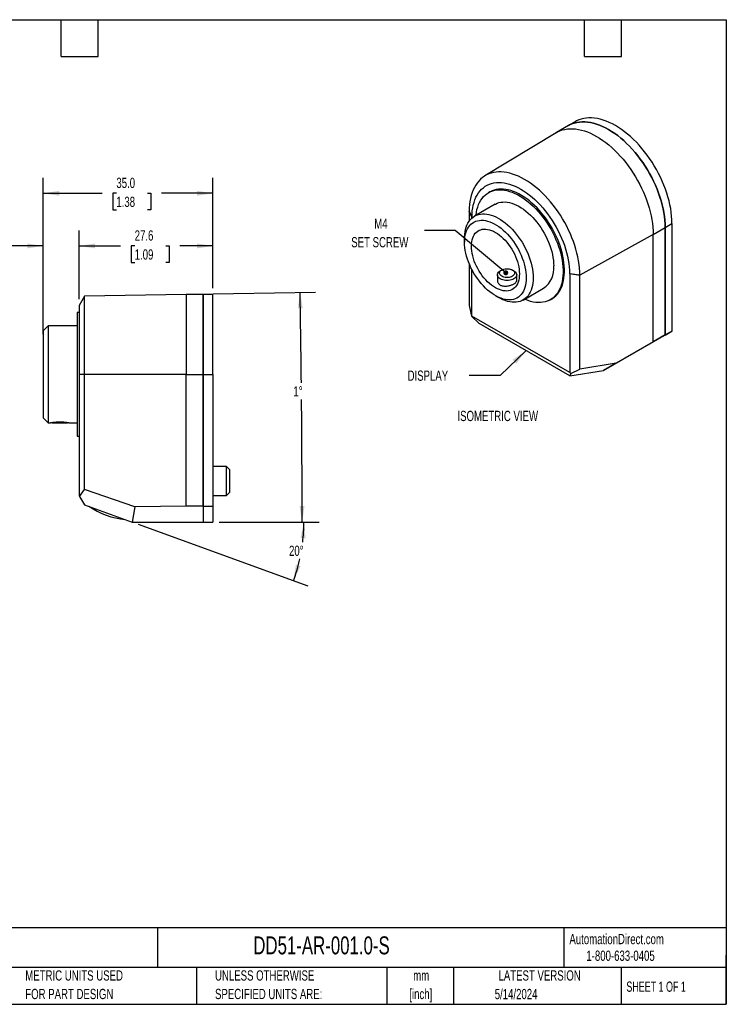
# Model space of a CAD drawing. Header units: millimetres. Extents: x 6 to 273, y 6 to 210.
# Tile 2 of 2: x 127 to 273, y 6 to 210. Entities that reach past the tile are written whole.
import ezdxf

# ---------------------------------------------------------------- set-up
doc = ezdxf.new("R2010")
doc.units = ezdxf.units.MM
doc.layers.add('DIMENSIONS', color=140, linetype='Continuous', lineweight=25)
doc.layers.add('TEXT', color=140, linetype='Continuous', lineweight=25)
doc.styles.add('SLDTEXTSTYLE0', font='TXT', dxfattribs={"width": 0.7})
doc.styles.add('SLDTEXTSTYLE1', font='TXT', dxfattribs={"width": 0.65})
doc.dimstyles.new('SLDDIMSTYLE0', dxfattribs={"dimtxt": 2.158008, "dimasz": 3.302, "dimexe": 0, "dimexo": 0.0625, "dimgap": 0.539502, "dimtad": 0, "dimtih": 1, "dimtoh": 1, "dimrnd": 1e-09, "dimzin": 4, "dimdsep": 46, "dimtxsty": 'SLDTEXTSTYLE0', "dimsah": 1, "dimcen": 0.09, "dimadec": 0, "dimazin": 1, "dimtfac": 1, "dimtofl": 0, "dimtmove": 0, "dimatfit": 3, "dimfxl": 0, "dimfrac": 2, "dimtolj": 1, "dimtzin": 12, "dimarcsym": 0})
doc.dimstyles.new('SLDDIMSTYLE3', dxfattribs={"dimtxt": 2.158008, "dimasz": 3.302, "dimexe": 0, "dimexo": 0.0625, "dimgap": 0.539502, "dimtad": 0, "dimtih": 1, "dimtoh": 1, "dimrnd": 1e-09, "dimzin": 12, "dimdsep": 46, "dimtxsty": 'SLDTEXTSTYLE0', "dimsah": 1, "dimcen": 0.09, "dimadec": 0, "dimazin": 3, "dimtfac": 1, "dimtofl": 0, "dimtmove": 0, "dimatfit": 3, "dimfxl": 0, "dimfrac": 2, "dimtolj": 1, "dimtzin": 12, "dimarcsym": 0})
doc.dimstyles.new('SLDDIMSTYLE4', dxfattribs={"dimtxt": 2.158008, "dimasz": 3.302, "dimexe": 0, "dimexo": 0.0625, "dimgap": 0.539502, "dimtad": 0, "dimtih": 1, "dimtoh": 1, "dimrnd": 1e-09, "dimzin": 12, "dimdsep": 46, "dimtxsty": 'SLDTEXTSTYLE0', "dimsah": 1, "dimcen": 0.09, "dimadec": 0, "dimazin": 3, "dimtfac": 1, "dimtmove": 0, "dimatfit": 0, "dimfxl": 0, "dimfrac": 2, "dimtolj": 1, "dimtzin": 12, "dimarcsym": 0})
doc.dimstyles.new('SLDDIMSTYLE5', dxfattribs={"dimtxt": 2.158008, "dimasz": 3.302, "dimexe": 0, "dimexo": 0.0625, "dimgap": 0.539502, "dimtad": 0, "dimtih": 1, "dimtoh": 1, "dimdec": 4, "dimzin": 12, "dimdsep": 46, "dimtxsty": 'SLDTEXTSTYLE0', "dimsah": 1, "dimcen": 0.09, "dimadec": 0, "dimazin": 3, "dimtfac": 1, "dimtdec": 0, "dimtofl": 0, "dimtmove": 0, "dimatfit": 3, "dimfxl": 0, "dimfrac": 2, "dimtolj": 1, "dimtzin": 12, "dimarcsym": 0})
doc.dimstyles.new('SLDDIMSTYLE6', dxfattribs={"dimtxt": 0.18, "dimasz": 1.016, "dimexe": 0, "dimexo": 0.0625, "dimgap": 0, "dimtad": 0, "dimtih": 1, "dimtoh": 1, "dimdec": 0, "dimrnd": 1e-09, "dimzin": 0, "dimdsep": 46, "dimtxsty": 'Standard', "dimblk1": 'DOT', "dimblk2": 'DOT', "dimsah": 1, "dimcen": 0.09, "dimadec": 0, "dimazin": 0, "dimtfac": 1.016, "dimtdec": 0, "dimtofl": 0, "dimtmove": 0, "dimatfit": 3, "dimldrblk": 'DOT', "dimfxl": 0, "dimfrac": 2, "dimtolj": 1, "dimtzin": 0, "dimarcsym": 0})
doc.dimstyles.new('SLDDIMSTYLE7', dxfattribs={"dimtxt": 0.18, "dimasz": 3.302, "dimexe": 0, "dimexo": 0.0625, "dimgap": 0, "dimtad": 0, "dimtih": 1, "dimtoh": 1, "dimdec": 0, "dimrnd": 1e-09, "dimzin": 0, "dimdsep": 46, "dimtxsty": 'Standard', "dimsah": 1, "dimcen": 0.09, "dimadec": 0, "dimazin": 0, "dimtfac": 3.302, "dimtdec": 0, "dimtofl": 0, "dimtmove": 0, "dimatfit": 3, "dimfxl": 0, "dimfrac": 2, "dimtolj": 1, "dimtzin": 0, "dimarcsym": 0})

# ---------------------------------------------------------------- blocks, each defined once
blk = doc.blocks.new('_D_7')
at = {"layer": 'DIMENSIONS'}
for p, q in [((168.45, 105.86), (189.1, 105.86)), ((151.77, 105.42), (186.77, 92.68))]:
    blk.add_line(p, q, dxfattribs=at)
for start, end in [(353.2664, 0), (340, 347.6265)]:
    blk.add_arc((150.58, 105.86), 35.35, start, end, dxfattribs=at)
for points in [[(185.92, 105.86), (185.26, 102.58), (186.28, 102.53)], [(183.79, 93.77), (185.26, 96.77), (184.29, 97.07)]]:
    blk.add_solid(points, dxfattribs=at)
at = {"layer": 'DIMENSIONS', "insert": (182.87, 101.01), "char_height": 2.117, "attachment_point": 1, "style": 'SLDTEXTSTYLE0'}
blk.add_mtext('20°', dxfattribs=at)
blk = doc.blocks.new('_D_8')
at = {"layer": 'DIMENSIONS'}
for p, q in [((162.95, 152.88), (188.33, 153.32)), ((168.45, 105.86), (188.74, 105.86))]:
    blk.add_line(p, q, dxfattribs=at)
for start, end in [(0.60644, 1), (0, 0.53409)]:
    blk.add_arc((-2530.94, 105.86), 2716.51, start, end, dxfattribs=at)
for points in [[(185.15, 153.26), (184.7, 149.95), (185.72, 149.97)], [(185.57, 105.86), (186.07, 109.16), (185.06, 109.16)]]:
    blk.add_solid(points, dxfattribs=at)
at = {"layer": 'DIMENSIONS', "insert": (183.77, 133.91), "char_height": 2.117, "attachment_point": 1, "style": 'SLDTEXTSTYLE0'}
blk.add_mtext('1°', dxfattribs=at)
blk = doc.blocks.new('_D_9')
at = {"layer": 'DIMENSIONS'}
for p, q in [((139.58, 151.85), (139.58, 166.03)), ((167.18, 154.13), (167.18, 166.03)), ((139.58, 162.86), (148.12, 162.86)), ((151.04, 162.86), (150.32, 162.86)), ((150.32, 162.86), (150.32, 159.43)), ((157.45, 162.86), (158.18, 162.86)), ((158.18, 162.86), (158.18, 159.43)), ((167.18, 162.86), (160.38, 162.86)), ((150.32, 159.43), (151.04, 159.43)), ((158.18, 159.43), (157.45, 159.43))]:
    blk.add_line(p, q, dxfattribs=at)
for points in [[(139.58, 162.86), (142.89, 162.35), (142.89, 163.36)], [(167.18, 162.86), (163.88, 163.36), (163.88, 162.35)]]:
    blk.add_solid(points, dxfattribs=at)
at = {"layer": 'DIMENSIONS', "char_height": 2.117, "attachment_point": 1, "style": 'SLDTEXTSTYLE0'}
for s, insert in [('27.6', (151.04, 166.07)), ('1.09', (151.04, 162.15))]:
    blk.add_mtext(s, dxfattribs=dict(at, insert=insert))
blk = doc.blocks.new('_D_10')
at = {"layer": 'DIMENSIONS'}
for p, q in [((132.18, 144.63), (132.18, 166.03)), ((139.58, 151.85), (139.58, 166.03)), ((116.35, 162.86), (115.63, 162.86)), ((115.63, 162.86), (115.63, 159.43)), ((122.77, 162.86), (123.49, 162.86)), ((123.49, 162.86), (123.49, 159.43)), ((132.18, 162.86), (125.69, 162.86)), ((139.58, 162.86), (145.93, 162.86)), ((115.63, 159.43), (116.35, 159.43)), ((123.49, 159.43), (122.77, 159.43))]:
    blk.add_line(p, q, dxfattribs=at)
for points in [[(132.18, 162.86), (128.88, 163.36), (128.88, 162.35)], [(139.58, 162.86), (142.89, 162.35), (142.89, 163.36)]]:
    blk.add_solid(points, dxfattribs=at)
at = {"layer": 'DIMENSIONS', "char_height": 2.117, "attachment_point": 1, "style": 'SLDTEXTSTYLE0'}
for s, insert in [('7.4', (117.25, 166.07)), ('0.29', (116.35, 162.15))]:
    blk.add_mtext(s, dxfattribs=dict(at, insert=insert))
blk = doc.blocks.new('_D_11')
at = {"layer": 'DIMENSIONS'}
for p, q in [((132.18, 146.63), (132.18, 176.89)), ((167.18, 154.13), (167.18, 176.89)), ((132.18, 173.72), (144.34, 173.72)), ((147.26, 173.72), (146.53, 173.72)), ((146.53, 173.72), (146.53, 170.29)), ((153.67, 173.72), (154.4, 173.72)), ((154.4, 173.72), (154.4, 170.29)), ((167.18, 173.72), (156.6, 173.72)), ((146.53, 170.29), (147.26, 170.29)), ((154.4, 170.29), (153.67, 170.29))]:
    blk.add_line(p, q, dxfattribs=at)
for points in [[(132.18, 173.72), (135.49, 173.21), (135.49, 174.23)], [(167.18, 173.72), (163.88, 174.23), (163.88, 173.21)]]:
    blk.add_solid(points, dxfattribs=at)
at = {"layer": 'DIMENSIONS', "char_height": 2.117, "attachment_point": 1, "style": 'SLDTEXTSTYLE0'}
for s, insert in [('35.0', (147.26, 176.93)), ('1.38', (147.26, 173.02))]:
    blk.add_mtext(s, dxfattribs=dict(at, insert=insert))
blk = doc.blocks.new('_Dot')
at = {"color": 0, "linetype": 'ByBlock', "lineweight": -2}
blk.add_line((-0.5, 0), (-1, 0), dxfattribs=at)
at = {"color": 0, "linetype": 'ByBlock', "const_width": 0.5}
blk.add_lwpolyline([(-0.25, 0, 1), (0.25, 0, 1)], format="xyb", close=True, dxfattribs=at)

msp = doc.modelspace()

# ---------------------------------------------------------------- linework, layer by layer
for p, q in [((240.51993, 187.70573), (238.04506, 186.27702)), ((241.93415, 188.52214), (240.51993, 187.70573)), ((237.94384, 186.21714), (223.28012, 177.32873)), ((237.94384, 186.21714), (238.04506, 186.27702)), ((224.29285, 174.00803), (224.01, 173.84475)), ((225.38489, 171.46311), (221.14225, 169.01389)), ((220.03708, 169.9925), (220.60648, 168.76574)), ((220.55377, 168.79617), (220.03708, 169.9925)), ((220.03708, 169.9925), (220.03708, 167.99799)), ((220.55377, 168.58272), (220.55377, 168.79617)), ((220.60648, 168.76574), (220.55377, 168.79617)), ((257.96165, 165.24368), (260.43652, 166.6724)), ((260.43652, 166.68056), (261.85074, 167.49697)), ((260.43652, 166.68056), (260.43652, 144.47065)), ((260.4436, 166.67648), (260.43652, 166.6724)), ((260.4436, 144.49106), (260.4436, 166.67648)), ((261.85074, 167.49697), (261.85074, 145.28706)), ((257.96165, 165.24368), (242.85322, 156.82103)), ((257.96165, 143.05827), (257.96165, 165.24368)), ((219.07078, 164.43544), (219.07078, 163.61903)), ((220.03708, 159.16821), (220.03708, 150.58472)), ((220.55377, 148.39511), (220.55377, 158.04728)), ((225.8389, 156.89968), (225.8389, 155.69031)), ((226.72821, 157.89136), (226.42446, 157.71596)), ((229.25335, 157.71596), (228.94959, 157.89136)), ((229.8389, 155.696), (229.8389, 156.89968)), ((240.72817, 157.14974), (242.85322, 156.82103)), ((240.78089, 157.1193), (240.72817, 157.14974)), ((240.78089, 157.1193), (240.78089, 136.71824)), ((242.85322, 156.82103), (240.78089, 157.1193)), ((242.85321, 137.41324), (242.85322, 156.82103)), ((140.68437, 152.48876), (139.58436, 150.5835)), ((161.68436, 152.85532), (140.68437, 152.48876)), ((140.68437, 136.34532), (140.68437, 152.48876)), ((165.18436, 152.85532), (161.68436, 152.85532)), ((161.68436, 152.85532), (161.68436, 136.34532)), ((167.18436, 152.85532), (165.18436, 152.85532)), ((165.18436, 152.85532), (165.18436, 136.35532)), ((165.18436, 136.34532), (165.18436, 152.85532)), ((167.18436, 136.35532), (167.18436, 152.85532)), ((225.4337, 152.59692), (226.1407, 152.18865)), ((231.14144, 151.69291), (235.38408, 154.14213)), ((139.58436, 150.5835), (139.58436, 136.34532)), ((220.03708, 150.58472), (220.50418, 148.36062)), ((236.75897, 151.7605), (237.04181, 151.92378)), ((139.58436, 149.10532), (139.18436, 149.10532)), ((139.18436, 149.10532), (139.18436, 123.60532)), ((220.50418, 148.36062), (220.55377, 148.39511)), ((222.11134, 146.83828), (220.50418, 148.36062)), ((240.78089, 136.71824), (220.55377, 148.39511)), ((133.18436, 146.35532), (132.18436, 145.35532)), ((139.18436, 146.35532), (133.18436, 146.35532)), ((133.18436, 146.35532), (133.18436, 136.35532)), ((240.77896, 136.06169), (222.11134, 146.83828)), ((132.18436, 145.35532), (132.18436, 136.35532)), ((260.4436, 144.49106), (257.96165, 143.05827)), ((260.43652, 144.47065), (258.10307, 143.12314)), ((261.85074, 145.28706), (259.51729, 143.93955)), ((260.43652, 144.47065), (261.85074, 145.28706)), ((247.75875, 137.16782), (258.08893, 143.1313)), ((257.96165, 143.05827), (250.32482, 138.6496)), ((258.10307, 143.12314), (258.08893, 143.1313)), ((258.10307, 143.12314), (259.51729, 143.93955)), ((250.32482, 138.6496), (242.85321, 137.41324)), ((250.32482, 138.6496), (247.73404, 137.15355)), ((132.18436, 136.35532), (132.18436, 127.35532)), ((133.18436, 136.35532), (133.18436, 126.35532)), ((139.58436, 136.34532), (139.58436, 111.36057)), ((140.68437, 136.34532), (139.58436, 136.34532)), ((140.68436, 112.57702), (140.68437, 136.34532)), ((161.68436, 136.34532), (140.68437, 136.34532)), ((161.68436, 136.34532), (165.18436, 136.34532)), ((161.68436, 109.17532), (161.68436, 136.34532)), ((165.18436, 136.35532), (165.18436, 109.15532)), ((165.18436, 136.35532), (167.18436, 136.35532)), ((165.19436, 136.34532), (165.18436, 136.34532)), ((165.19436, 109.17532), (165.19436, 136.34532)), ((167.18436, 136.35532), (167.18436, 109.15532)), ((240.77896, 136.06169), (247.73404, 137.15355)), ((240.97976, 136.54032), (240.77896, 136.06169)), ((240.78089, 136.71824), (240.97976, 136.54032)), ((240.97976, 136.54032), (242.85321, 137.41324)), ((247.73404, 137.15355), (247.75875, 137.16782)), ((132.18436, 127.35532), (133.18436, 126.35532)), ((133.18436, 126.35532), (133.58927, 126.35532)), ((133.94795, 126.42123), (134.01386, 126.35532)), ((134.01386, 126.35532), (137.15486, 126.35532)), ((137.15486, 126.35532), (137.22084, 126.4213)), ((137.57723, 126.35532), (139.18436, 126.35532)), ((139.18436, 123.60532), (139.58436, 123.60532)), ((169.98436, 117.35532), (167.18436, 117.35532)), ((170.68436, 116.65532), (169.98436, 117.35532)), ((169.98436, 114.35532), (169.98436, 117.35532)), ((170.68436, 114.35532), (170.68436, 116.65532)), ((169.98436, 111.35532), (169.98436, 114.35532)), ((170.68436, 112.05532), (170.68436, 114.35532)), ((139.68993, 111.17773), (140.68436, 112.57702)), ((151.06954, 108.99003), (140.68436, 112.57702)), ((169.98436, 111.35532), (170.68436, 112.05532)), ((139.58436, 111.36057), (139.68993, 111.17773)), ((139.68993, 111.17773), (140.68436, 109.45532)), ((167.18436, 111.35532), (169.98436, 111.35532)), ((140.68436, 109.45532), (150.52033, 105.87532)), ((151.06954, 108.99003), (150.52033, 105.87532)), ((161.68436, 109.17532), (151.06954, 108.99003)), ((165.19436, 109.17532), (161.68436, 109.17532)), ((165.18436, 109.15532), (165.18436, 105.85532)), ((165.18436, 109.15532), (167.18436, 109.15532)), ((167.18436, 109.15532), (167.18436, 105.85532)), ((150.52033, 105.87532), (150.57528, 105.85532)), ((150.57528, 105.85532), (165.18436, 105.85532)), ((165.18436, 105.85532), (167.18436, 105.85532))]:
    msp.add_line(p, q)
at = {"flags": 128}
for points in [[(261.85074, 167.49697), (261.83363, 168.23626), (261.78234, 168.99313), (261.69704, 169.76537), (261.57796, 170.55072), (261.42547, 171.34686), (261.23999, 172.15147), (261.02209, 172.96218), (260.7724, 173.77662), (260.49164, 174.59239), (260.18065, 175.40711), (259.84034, 176.21838), (259.4717, 177.02382), (259.07582, 177.82108), (258.65386, 178.60781), (258.20705, 179.38171), (257.7367, 180.1405), (257.2442, 180.88197), (256.73099, 181.60393), (256.19858, 182.30426), (255.64852, 182.98092), (255.08243, 183.63192), (254.50197, 184.25535), (253.90885, 184.84938), (253.3048, 185.41227), (252.69159, 185.94237), (252.07103, 186.43811), (251.44493, 186.89806), (250.81513, 187.32086), (250.18348, 187.70526), (249.55182, 188.05015), (248.92202, 188.3545), (248.29592, 188.61744), (247.67536, 188.83818), (247.06215, 189.01607), (246.4581, 189.15061), (245.86498, 189.24139), (245.28452, 189.28814), (244.71843, 189.29073), (244.16837, 189.24915), (243.63596, 189.16353), (243.12275, 189.03411), (242.63025, 188.86127), (242.15991, 188.64553), (241.93415, 188.52214)], [(238.04506, 186.27702), (238.26834, 186.39913), (238.73875, 186.61518), (239.23133, 186.78829), (239.74465, 186.91795), (240.2772, 187.00379), (240.82741, 187.04554), (241.39366, 187.04309), (241.9743, 186.99645), (242.56763, 186.90575), (243.17189, 186.77125), (243.78532, 186.59336), (244.40611, 186.3726), (245.03245, 186.1096), (245.66249, 185.80515), (246.29439, 185.46014), (246.92629, 185.07558), (247.55633, 184.6526), (248.18266, 184.19244), (248.80346, 183.69645), (249.41689, 183.16609), (250.02115, 182.60292), (250.61447, 182.00859), (251.19512, 181.38483), (251.76137, 180.7335), (252.31158, 180.05648), (252.84413, 179.35579), (253.35745, 178.63346), (253.85003, 177.89162), (254.32044, 177.13245), (254.76728, 176.35817), (255.18926, 175.57107), (255.58512, 174.77344), (255.95372, 173.96764), (256.29395, 173.15602), (256.60484, 172.34097), (256.88546, 171.52489), (257.13499, 170.71016), (257.3527, 169.89918), (257.53794, 169.09433), (257.69019, 168.29797), (257.80898, 167.51244), (257.89397, 166.74004), (257.94491, 165.98305), (257.96165, 165.24368)], [(240.51993, 187.70573), (240.74569, 187.82912), (241.21604, 188.04486), (241.70854, 188.2177), (242.22175, 188.34712), (242.75416, 188.43274), (243.30422, 188.47432), (243.87031, 188.47173), (244.45076, 188.42498), (245.04389, 188.3342), (245.64794, 188.19967), (246.26115, 188.02177), (246.88171, 187.80103), (247.50781, 187.53809), (248.13761, 187.23374), (248.76926, 186.88885), (249.40092, 186.50445), (250.03072, 186.08165), (250.65682, 185.62171), (251.27738, 185.12596), (251.89059, 184.59586), (252.49464, 184.03297), (253.08776, 183.43894), (253.66822, 182.81552), (254.23431, 182.16452), (254.78436, 181.48786), (255.31678, 180.78752), (255.82999, 180.06556), (256.32249, 179.3241), (256.79283, 178.5653), (257.23964, 177.7914), (257.66161, 177.00467), (258.05749, 176.20742), (258.42613, 175.40197), (258.76644, 174.5907), (259.07743, 173.77598), (259.35818, 172.96021), (259.60788, 172.14577), (259.82578, 171.33506), (260.01125, 170.53045), (260.16375, 169.73431), (260.28283, 168.94897), (260.36813, 168.17672), (260.41941, 167.41985), (260.43652, 166.68056)], [(260.43652, 166.6724), (260.41978, 167.41176), (260.36884, 168.16876), (260.28385, 168.94115), (260.16506, 169.72668), (260.01282, 170.52304), (259.82757, 171.32789), (259.60986, 172.13887), (259.36033, 172.9536), (259.07971, 173.76969), (258.76883, 174.58474), (258.42859, 175.39635), (258.06, 176.20216), (257.66413, 176.99978), (257.24216, 177.78689), (256.79531, 178.56116), (256.3249, 179.32033), (255.83232, 180.06217), (255.319, 180.7845), (254.78645, 181.4852), (254.23625, 182.16221), (253.66999, 182.81355), (253.08935, 183.4373), (252.49602, 184.03164), (251.89176, 184.59481), (251.27833, 185.12517), (250.65754, 185.62115), (250.0312, 186.08131), (249.40116, 186.50429), (248.76926, 186.88885), (248.13737, 187.23386), (247.50732, 187.53831), (246.88099, 187.80131), (246.26019, 188.02208), (245.64676, 188.19997), (245.0425, 188.33446), (244.44918, 188.42516), (243.86854, 188.47181), (243.30228, 188.47425), (242.75207, 188.4325), (242.21953, 188.34666), (241.70621, 188.217), (241.21362, 188.04389), (240.74321, 187.82784), (240.51993, 187.70573)], [(242.85322, 156.82103), (242.83685, 157.54397), (242.78705, 158.28415), (242.70396, 159.03939), (242.58781, 159.80747), (242.43896, 160.58614), (242.25783, 161.37312), (242.04496, 162.16609), (241.80098, 162.96273), (241.5266, 163.76069), (241.22262, 164.55764), (240.88994, 165.35123), (240.52954, 166.13914), (240.14247, 166.91906), (239.72987, 167.68868), (239.29295, 168.44577), (238.83299, 169.18808), (238.35135, 169.91345), (237.84943, 170.61974), (237.32871, 171.30488), (236.79072, 171.96686), (236.23704, 172.60373), (235.66929, 173.21364), (235.08915, 173.79477), (234.4983, 174.34544), (233.8985, 174.86403), (233.29149, 175.349), (232.67906, 175.79894), (232.06301, 176.21253), (231.44515, 176.58855), (230.82728, 176.9259), (230.21123, 177.22359), (229.59881, 177.48074), (228.9918, 177.6966), (228.39199, 177.87054), (227.80115, 178.00205), (227.221, 178.09073), (226.65325, 178.13634), (226.09957, 178.13873), (225.56158, 178.0979), (225.04087, 178.01396), (224.53895, 177.88717), (224.0573, 177.7179), (223.59735, 177.50665), (223.16043, 177.25402), (222.74782, 176.96077), (222.36075, 176.62776), (222.00035, 176.25596), (221.66767, 175.84647), (221.3637, 175.40049), (221.08931, 174.91932), (220.84533, 174.40438), (220.63246, 173.85718), (220.45134, 173.27933), (220.30248, 172.67252), (220.18634, 172.03853), (220.10324, 171.37923), (220.05344, 170.69656), (220.03708, 169.9925)], [(220.60648, 168.76574), (220.62311, 169.43198), (220.67375, 170.07632), (220.75824, 170.69658), (220.87629, 171.29066), (221.02749, 171.85654), (221.21134, 172.39231), (221.42722, 172.89616), (221.67439, 173.36638), (221.95202, 173.80138), (222.25917, 174.19968), (222.59479, 174.55993), (222.95775, 174.88092), (223.34682, 175.16155), (223.76068, 175.40088), (224.19793, 175.5981), (224.6571, 175.75254), (225.13661, 175.86367), (225.63486, 175.93112), (226.15016, 175.95466), (226.68075, 175.93421), (227.22484, 175.86984), (227.78059, 175.76177), (228.34612, 175.61037), (228.91951, 175.41614), (229.49882, 175.17974), (230.08208, 174.90198), (230.66733, 174.5838), (231.25258, 174.22627), (231.83584, 173.83061), (232.41515, 173.39815), (232.98854, 172.93035), (233.55407, 172.42882), (234.10982, 171.89523), (234.65391, 171.3314), (235.1845, 170.73924), (235.69979, 170.12076), (236.19804, 169.47804), (236.67756, 168.81327), (237.13672, 168.12869), (237.57398, 167.42663), (237.98784, 166.70947), (238.37691, 165.97962), (238.73987, 165.23957), (239.07549, 164.49182), (239.38264, 163.7389), (239.66026, 162.98336), (239.90744, 162.22776), (240.12331, 161.47467), (240.30717, 160.72662), (240.45837, 159.98616), (240.57642, 159.25579), (240.66091, 158.53798), (240.71155, 157.83517), (240.72817, 157.14974)], [(221.42975, 169.17986), (221.43589, 169.23556), (221.51942, 169.81495), (221.63594, 170.36825), (221.785, 170.89341), (221.96605, 171.38847), (222.17841, 171.8516), (222.42131, 172.28106), (222.69382, 172.67526), (222.99495, 173.03273), (223.32357, 173.35214), (223.67845, 173.63231), (224.05828, 173.8722), (224.46165, 174.0709), (224.88704, 174.22769), (225.33289, 174.34197), (225.79753, 174.41333), (226.27924, 174.44149), (226.77621, 174.42636), (227.28661, 174.36798), (227.80854, 174.26658), (228.34004, 174.12254), (228.87916, 173.93638), (229.42387, 173.70881), (229.97215, 173.44066), (230.52197, 173.13294), (231.07128, 172.78679), (231.61803, 172.4035), (232.1602, 171.98449), (232.69576, 171.53132), (233.22272, 171.04569), (233.73912, 170.52939), (234.24304, 169.98434), (234.73261, 169.41258), (235.206, 168.81623), (235.66146, 168.19751), (236.09728, 167.55872), (236.51186, 166.90223), (236.90364, 166.2305), (237.27117, 165.54601), (237.61308, 164.85132), (237.92809, 164.14901), (238.21505, 163.44168), (238.47287, 162.73198), (238.70061, 162.02255), (238.89741, 161.31601), (239.06254, 160.61501), (239.19539, 159.92214), (239.29546, 159.23999), (239.36238, 158.57109), (239.3959, 157.91793), (239.3959, 157.28295), (239.36238, 156.6685), (239.29546, 156.07687), (239.19539, 155.51025), (239.06254, 154.97077), (238.89741, 154.46042), (238.70061, 153.98111), (238.47287, 153.53461), (238.21505, 153.12259), (237.92809, 152.74658), (237.61308, 152.40798), (237.27117, 152.10804), (236.90364, 151.8479), (236.51186, 151.6285), (236.09728, 151.45067), (235.66146, 151.31508), (235.206, 151.22221), (234.73261, 151.17243), (234.24304, 151.16591), (233.73912, 151.20268), (233.22272, 151.28261), (232.69576, 151.40539), (232.1602, 151.57056), (231.61803, 151.77753), (231.42894, 151.85888)], [(237.04181, 151.92378), (237.18648, 152.01118), (237.55401, 152.27133), (237.89592, 152.57126), (238.21094, 152.90986), (238.49789, 153.28587), (238.75572, 153.69789), (238.98345, 154.14439), (239.18025, 154.6237), (239.34538, 155.13405), (239.47823, 155.67354), (239.5783, 156.24015), (239.64522, 156.83178), (239.67875, 157.44623), (239.67875, 158.08122), (239.64522, 158.73437), (239.5783, 159.40327), (239.47823, 160.08542), (239.34538, 160.77829), (239.18025, 161.47929), (238.98345, 162.18583), (238.75572, 162.89526), (238.49789, 163.60496), (238.21094, 164.31229), (237.89592, 165.0146), (237.55401, 165.70929), (237.18648, 166.39378), (236.7947, 167.06552), (236.38013, 167.722), (235.9443, 168.36079), (235.48884, 168.97951), (235.01545, 169.57586), (234.52588, 170.14762), (234.02196, 170.69267), (233.50556, 171.20897), (232.9786, 171.69461), (232.44304, 172.14777), (231.90088, 172.56678), (231.35412, 172.95007), (230.80482, 173.29622), (230.255, 173.60394), (229.70671, 173.87209), (229.162, 174.09966), (228.62289, 174.28582), (228.09138, 174.42986), (227.56946, 174.53126), (227.05906, 174.58964), (226.56208, 174.60477), (226.08038, 174.57661), (225.61574, 174.50525), (225.16989, 174.39097), (224.74449, 174.23418), (224.34112, 174.03548), (224.29285, 174.00803)], [(225.38489, 171.46311), (225.42783, 171.48747), (225.78756, 171.66082), (226.16919, 171.79195), (226.57092, 171.88025), (226.99082, 171.92528), (227.42689, 171.92684), (227.87705, 171.88492), (228.33916, 171.79972), (228.81103, 171.67165), (229.29038, 171.50131), (229.77496, 171.28951), (230.26244, 171.03727), (230.75049, 170.74579), (231.23681, 170.41646), (231.71906, 170.05084), (232.19496, 169.65069), (232.66222, 169.2179), (233.11863, 168.75453), (233.56201, 168.26281), (233.99025, 167.74506), (234.40131, 167.20376), (234.79322, 166.64149), (235.16413, 166.06092), (235.51226, 165.46482), (235.83595, 164.85604), (236.13366, 164.23748), (236.40398, 163.61207), (236.64561, 162.98281), (236.8574, 162.35269), (237.03834, 161.72471), (237.18758, 161.10187), (237.3044, 160.48714), (237.38824, 159.88344), (237.43871, 159.29365), (237.45555, 158.72058)], [(219.07078, 164.43544), (219.07499, 164.71485), (219.10867, 165.25774), (219.17586, 165.77726), (219.27625, 166.27093), (219.40936, 166.73641), (219.57455, 167.17146), (219.77103, 167.57403), (219.99788, 167.94218), (220.254, 168.27418), (220.53819, 168.56842), (220.84908, 168.82352), (221.18519, 169.03825), (221.54492, 169.2116), (221.92655, 169.34273), (222.32828, 169.43102), (222.74818, 169.47606), (223.18425, 169.47762), (223.63441, 169.4357), (224.09652, 169.3505), (224.56838, 169.22242), (225.04774, 169.05208), (225.53232, 168.84029), (226.01979, 168.58805), (226.50785, 168.29657), (226.99417, 167.96724), (227.47642, 167.60162), (227.95232, 167.20146), (228.41958, 166.76867), (228.87599, 166.30531), (229.31937, 165.81358), (229.74761, 165.29583), (230.15867, 164.75453), (230.55058, 164.19226), (230.92149, 163.61169), (231.26962, 163.0156), (231.59331, 162.40682), (231.89102, 161.78825), (232.16134, 161.16285), (232.40297, 160.53359), (232.61476, 159.90347), (232.7957, 159.27549), (232.94494, 158.65265), (233.06176, 158.03792), (233.1456, 157.43421), (233.19606, 156.84443), (233.21291, 156.27136), (233.21291, 156.27136)], [(231.7987, 156.27136), (231.78172, 155.74473), (231.73088, 155.24051), (231.64645, 154.76139), (231.52887, 154.30992), (231.37878, 153.88853), (231.19698, 153.49945), (230.98443, 153.14476), (230.74227, 152.82636), (230.47179, 152.54593), (230.17444, 152.30499), (229.8518, 152.1048), (229.50559, 151.94645), (229.13767, 151.83078), (228.74998, 151.7584), (228.34461, 151.7297), (227.92371, 151.74484), (227.48954, 151.80372), (227.0444, 151.90605), (226.59067, 152.05127), (226.13077, 152.2386), (225.66716, 152.46705), (225.20231, 152.73541), (224.7387, 153.04223), (224.27881, 153.38588), (223.82508, 153.76452), (223.37994, 154.17614), (222.94576, 154.61855), (222.52487, 155.08937), (222.11949, 155.5861), (221.73181, 156.10609), (221.36388, 156.64656), (221.01768, 157.20463), (220.69504, 157.77733), (220.39769, 158.36159), (220.12721, 158.9543), (219.88505, 159.5523), (219.6725, 160.15239), (219.4907, 160.75137), (219.34061, 161.34606), (219.22303, 161.93327), (219.1386, 162.50988), (219.08776, 163.0728), (219.07078, 163.61903), (219.08776, 164.14566), (219.1386, 164.64988), (219.22303, 165.129), (219.34061, 165.58046), (219.4907, 166.00186), (219.6725, 166.39094), (219.88505, 166.74563), (220.12721, 167.06403), (220.39769, 167.34446), (220.69504, 167.5854), (221.01768, 167.78559), (221.36388, 167.94393), (221.73181, 168.05961), (222.11949, 168.13199), (222.52487, 168.16069), (222.94576, 168.14555), (223.37994, 168.08666), (223.82508, 167.98434), (224.27881, 167.83912), (224.7387, 167.65179), (225.20231, 167.42334), (225.66716, 167.15498), (226.13077, 166.84816), (226.59067, 166.50451), (227.0444, 166.12587), (227.48954, 165.71425), (227.92371, 165.27184), (228.34461, 164.80102), (228.74998, 164.30429), (229.13767, 163.7843), (229.50559, 163.24383), (229.8518, 162.68575), (230.17444, 162.11306), (230.47179, 161.5288), (230.74227, 160.93609), (230.98443, 160.33809), (231.19698, 159.738), (231.37878, 159.13901), (231.52887, 158.54433), (231.64645, 157.95712), (231.73088, 157.38051), (231.78172, 156.81759), (231.7987, 156.27136)], [(230.38449, 157.08777), (230.36758, 156.62552), (230.31698, 156.18595), (230.23303, 155.77206), (230.1163, 155.38668), (229.96759, 155.03243), (229.78791, 154.71175), (229.5785, 154.42681), (229.34079, 154.17957), (229.07639, 153.97172), (228.78711, 153.80467), (228.47494, 153.67957), (228.14199, 153.59727), (227.79056, 153.55833), (227.42303, 153.56301), (227.04192, 153.6113), (226.64983, 153.70285), (226.24944, 153.83705), (225.84349, 154.01297), (225.43474, 154.22941), (225.02599, 154.4849), (224.62004, 154.77768), (224.21965, 155.10577), (223.82756, 155.46691), (223.44645, 155.85865), (223.07892, 156.2783), (222.72748, 156.723), (222.39454, 157.18971), (222.08237, 157.67524), (221.79309, 158.17628), (221.52869, 158.6894), (221.29098, 159.2111), (221.08157, 159.73781), (220.90189, 160.26595), (220.75318, 160.79189), (220.63645, 161.31204), (220.5525, 161.82286), (220.5019, 162.32086), (220.48499, 162.80262), (220.5019, 163.26487), (220.5525, 163.70444), (220.63645, 164.11833), (220.75318, 164.50371), (220.90189, 164.85796), (221.08157, 165.17864), (221.29098, 165.46358), (221.52869, 165.71082), (221.79309, 165.91867), (222.08237, 166.08572), (222.39454, 166.21082), (222.72748, 166.29312), (223.07892, 166.33206), (223.44645, 166.32737), (223.82756, 166.27909), (224.21965, 166.18754), (224.62004, 166.05334), (225.02599, 165.87742), (225.43474, 165.66098), (225.84349, 165.40549), (226.24944, 165.11271), (226.64983, 164.78462), (227.04192, 164.42348), (227.42303, 164.03174), (227.79056, 163.61209), (228.14199, 163.16739), (228.47494, 162.70068), (228.78711, 162.21515), (229.07639, 161.71411), (229.34079, 161.20099), (229.5785, 160.67929), (229.78791, 160.15257), (229.96759, 159.62444), (230.1163, 159.0985), (230.23303, 158.57835), (230.31698, 158.06753), (230.36758, 157.56953), (230.38449, 157.08777)], [(226.42469, 156.08327), (226.22087, 156.22104), (226.05689, 156.37551), (225.93679, 156.5429), (225.86353, 156.71906), (225.8389, 156.89968), (225.86353, 157.0803), (225.93679, 157.25646), (226.05689, 157.42385), (226.22087, 157.57832), (226.42446, 157.71596)], [(226.72839, 156.6093), (226.55242, 156.73036), (226.41555, 156.86723), (226.32192, 157.01573), (226.27438, 157.17137), (226.27438, 157.3294), (226.32192, 157.48504), (226.41555, 157.63354), (226.55242, 157.77041), (226.72839, 157.89147), (226.9381, 157.99305), (227.17518, 158.07207), (227.43243, 158.12612), (227.70202, 158.15356), (227.97578, 158.15356), (228.24538, 158.12612), (228.50262, 158.07207), (228.7397, 157.99305), (228.94941, 157.89147), (229.12538, 157.77041), (229.26226, 157.63354), (229.35589, 157.48504), (229.40343, 157.3294), (229.40343, 157.17137), (229.35589, 157.01573), (229.26226, 156.86723), (229.12538, 156.73036), (228.94941, 156.6093), (228.7397, 156.50772), (228.50262, 156.4287), (228.24538, 156.37465), (227.97578, 156.3472), (227.70202, 156.3472), (227.43243, 156.37465), (227.17518, 156.4287), (226.9381, 156.50772), (226.72839, 156.6093)], [(229.25335, 157.71596), (229.45694, 157.57832), (229.62091, 157.42385), (229.74101, 157.25646), (229.81428, 157.0803), (229.8389, 156.89968), (229.81428, 156.71906), (229.74101, 156.5429), (229.62091, 156.37551), (229.45694, 156.22104), (229.25312, 156.08327), (229.01447, 155.96561), (228.74688, 155.87095), (228.45694, 155.80161), (228.15177, 155.75932), (227.8389, 155.7451), (227.52603, 155.75932), (227.22087, 155.80161), (226.93092, 155.87095), (226.66333, 155.96561), (226.42469, 156.08327)], [(233.21291, 156.27136), (233.19606, 155.71774), (233.1456, 155.18622), (233.06176, 154.67932), (232.94494, 154.19946), (232.7957, 153.74893), (232.61476, 153.32987), (232.40297, 152.94428), (232.16134, 152.594), (231.89102, 152.28069), (231.59331, 152.00586), (231.26962, 151.7708), (230.92149, 151.57664), (230.55058, 151.42432), (230.15867, 151.31454), (229.74761, 151.24783), (229.31937, 151.22452), (228.87599, 151.24471), (228.41958, 151.30831), (227.95232, 151.41501), (227.47642, 151.56431), (226.99417, 151.75549), (226.50785, 151.98764), (226.1407, 152.18865)]]:
    msp.add_lwpolyline(points, dxfattribs=at)
for centre, radius, start, end in [((232.497, 158.2062), 4.98516, 305.3896756, 5.9225048), ((150.73659, 122.55741), 16.25, 235.7499673, 264.2500327)]:
    msp.add_arc(centre, radius, start, end)
for points, knots in [([(225.84565, 155.73507), (225.84389, 155.70514), (225.83772, 155.5999), (225.88407, 155.42134), (225.97981, 155.21014), (226.12913, 155.01984), (226.32379, 154.85426), (226.56357, 154.72142), (226.84276, 154.62379), (227.15268, 154.56759), (227.48114, 154.55109), (227.81665, 154.57279), (228.14643, 154.62577), (228.46454, 154.70555), (228.76453, 154.80591), (229.04116, 154.92367), (229.29076, 155.05576), (229.50198, 155.19819), (229.66998, 155.34828), (229.78115, 155.50155), (229.83699, 155.63103), (229.83328, 155.70908), (229.83204, 155.73521)], [0, 0, 0, 0, 0.020645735, 0.072604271, 0.124555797, 0.176120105, 0.227677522, 0.280880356, 0.334086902, 0.388572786, 0.443069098, 0.496401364, 0.549734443, 0.601236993, 0.652731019, 0.704502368, 0.756268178, 0.810074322, 0.86388854, 0.918252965, 0.972626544, 1, 1, 1, 1]), ([(133.58927, 126.3563), (133.58987, 126.35643), (133.59129, 126.35675), (133.64058, 126.36636), (133.66897, 126.37189)], [0, 0, 0, 0, 0.423907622, 1, 1, 1, 1]), ([(133.66897, 126.37189), (133.7323, 126.38387), (133.83552, 126.40338), (134.07902, 126.44323), (134.31919, 126.47713), (134.59652, 126.50909), (134.89664, 126.5349), (135.21894, 126.55237), (135.55061, 126.55922), (135.88844, 126.55455), (136.21711, 126.53871), (136.53099, 126.51325), (136.81398, 126.48168), (137.0632, 126.44723), (137.26697, 126.41446), (137.42622, 126.38601), (137.53086, 126.36599), (137.58318, 126.35556), (137.57871, 126.35645), (137.57723, 126.35674)], [0, 0, 0, 0, 0.092562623, 0.150859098, 0.210821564, 0.268113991, 0.32700229, 0.38424768, 0.443146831, 0.501392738, 0.561395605, 0.62011755, 0.680577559, 0.738539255, 0.798134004, 0.855298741, 0.91406764, 0.971582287, 1, 1, 1, 1])]:
    msp.add_open_spline(points, degree=3, knots=knots)
at = {"layer": 'TEXT'}
for p, q in [((6.35, 209.55), (273.05, 209.55)), ((135.89, 201.93), (135.89, 209.55)), ((143.51, 201.93), (143.51, 209.55)), ((243.84, 201.93), (243.84, 209.55)), ((251.46, 201.93), (251.46, 209.55)), ((273.05, 209.55), (273.05, 6.35)), ((135.89, 201.93), (143.51, 201.93)), ((243.84, 201.93), (251.46, 201.93)), ((273.05, 22.12611), (6.35, 22.12611)), ((155.7589, 22.12611), (155.7589, 13.97)), ((239.57538, 22.12611), (239.57538, 13.97)), ((273.05, 6.35), (273.05, 16.51)), ((273.05, 13.97), (6.35, 13.97)), ((163.78018, 13.97), (163.78018, 6.35)), ((203.0243, 13.97), (203.0243, 6.35)), ((216.8121, 13.97), (216.8121, 6.35)), ((251.34875, 13.97), (251.34875, 6.35)), ((6.35, 6.35), (273.05, 6.35))]:
    msp.add_line(p, q, dxfattribs=at)

# ---------------------------------------------------------------- texts
at = {"color": 179, "linetype": 'Continuous', "lineweight": 18, "char_height": 2.1166667, "attachment_point": 1, "style": 'SLDTEXTSTYLE0'}
for s, insert in [('AutomationDirect.com', (240.69496, 20.87653)), ('1-800-633-0405', (244.19158, 17.43702))]:
    msp.add_mtext(s, dxfattribs=dict(at, insert=insert))
at = {"layer": 'DIMENSIONS', "style": 'SLDTEXTSTYLE0'}
for s, insert, char_height, attachment_point in [('M4', (201.8264, 168.51011), 2.116667, 2), ('SET SCREW', (201.59097, 164.68789), 2.116667, 2), ('DISPLAY', (207.32031, 137.14638), 2.116667, 1), ('ISOMETRIC VIEW', (217.60825, 128.82945), 2.1166667, 1)]:
    msp.add_mtext(s, dxfattribs=dict(at, insert=insert, char_height=char_height, attachment_point=attachment_point))
at = {"layer": 'TEXT'}
for s, insert, char_height, attachment_point, style in [('ELESA POSITION INDICATOR, 4-DIGIT MECHANICAL, INCLINED LOWER, 001.0 COUNTS PER REVOLUTION,', (7.96573, 20.62023), 1.8520833, 1, 'SLDTEXTSTYLE0'), ('DD51-AR-001.0-S', (175.5018, 20.36438), 3.7041667, 1, 'SLDTEXTSTYLE0'), ('METRIC UNITS USED', (128.47837, 13.36399), 2.1166667, 1, 'SLDTEXTSTYLE0'), ('UNLESS OTHERWISE', (167.60791, 13.36399), 2.1166667, 1, 'SLDTEXTSTYLE0'), ('mm', (210.13037, 13.36129), 2.116667, 2, 'SLDTEXTSTYLE0'), ('LATEST VERSION', (234.55213, 13.36399), 2.1166667, 2, 'SLDTEXTSTYLE0'), ('SHEET 1 OF 1', (252.44129, 11.05149), 2.1166667, 1, 'SLDTEXTSTYLE1'), ('FOR PART DESIGN', (128.47837, 9.54177), 2.1166667, 1, 'SLDTEXTSTYLE0'), ('SPECIFIED UNITS ARE:', (167.60791, 9.54177), 2.1166667, 1, 'SLDTEXTSTYLE0'), ('[inch]', (210.04659, 9.53907), 2.116667, 2, 'SLDTEXTSTYLE0'), ('5/14/2024', (229.70149, 9.52754), 2.116667, 2, 'SLDTEXTSTYLE0')]:
    msp.add_mtext(s, dxfattribs=dict(at, insert=insert, char_height=char_height, attachment_point=attachment_point, style=style))

# ---------------------------------------------------------------- dimensions: what is measured, and where the dimension line sits
at = {"layer": 'DIMENSIONS'}
for base, p1, p2, dimstyle, picture, middle in [((167.18436, 173.71936), (132.18436, 145.35532), (167.18436, 152.85532), 'SLDDIMSTYLE0', '_D_11', (150.46599, 173.71936)), ((132.18436, 162.85532), (139.58436, 150.5835), (132.18436, 143.35532), 'SLDDIMSTYLE4', '_D_10', (119.56096, 162.85532)), ((139.58436, 162.85532), (167.18436, 152.85532), (139.58436, 150.5835), 'SLDDIMSTYLE3', '_D_9', (154.24693, 162.85532))]:
    dim = msp.add_linear_dim(base=base, p1=p1, p2=p2, dimstyle=dimstyle, dxfattribs=at)
    dim.commit()
    dim.dimension.update_dxf_attribs({"geometry": picture, "text_midpoint": middle, "dimtype": 160})
for base, line1, line2, picture, middle in [((185.53836, 118.51648), ((161.68436, 152.85532), (140.68437, 152.48876)), ((165.18436, 105.85532), (167.18436, 105.85532)), '_D_8', (185.43332, 132.89226)), ((184.52113, 96.00163), ((140.68436, 109.45532), (150.57528, 105.85532)), ((167.18436, 105.85532), (165.18436, 105.85532)), '_D_7', (185.43332, 99.99588))]:
    dim = msp.add_angular_dim_2l(base=base, line1=line1, line2=line2, dimstyle='SLDDIMSTYLE5', dxfattribs=at)
    dim.commit()
    dim.dimension.update_dxf_attribs({"geometry": picture, "text_midpoint": middle, "dimtype": 162})

# ---------------------------------------------------------------- leaders
for points, dimstyle in [([(227.57024, 157.30921), (217.14, 166.07109), (210.79, 166.07109)], 'SLDDIMSTYLE6'), ([(231.75838, 141.26915), (226.39661, 136.10751), (220.04661, 136.10751)], 'SLDDIMSTYLE7')]:
    msp.add_leader(points, dimstyle=dimstyle, dxfattribs=at)

doc.saveas('drawing.dxf')
